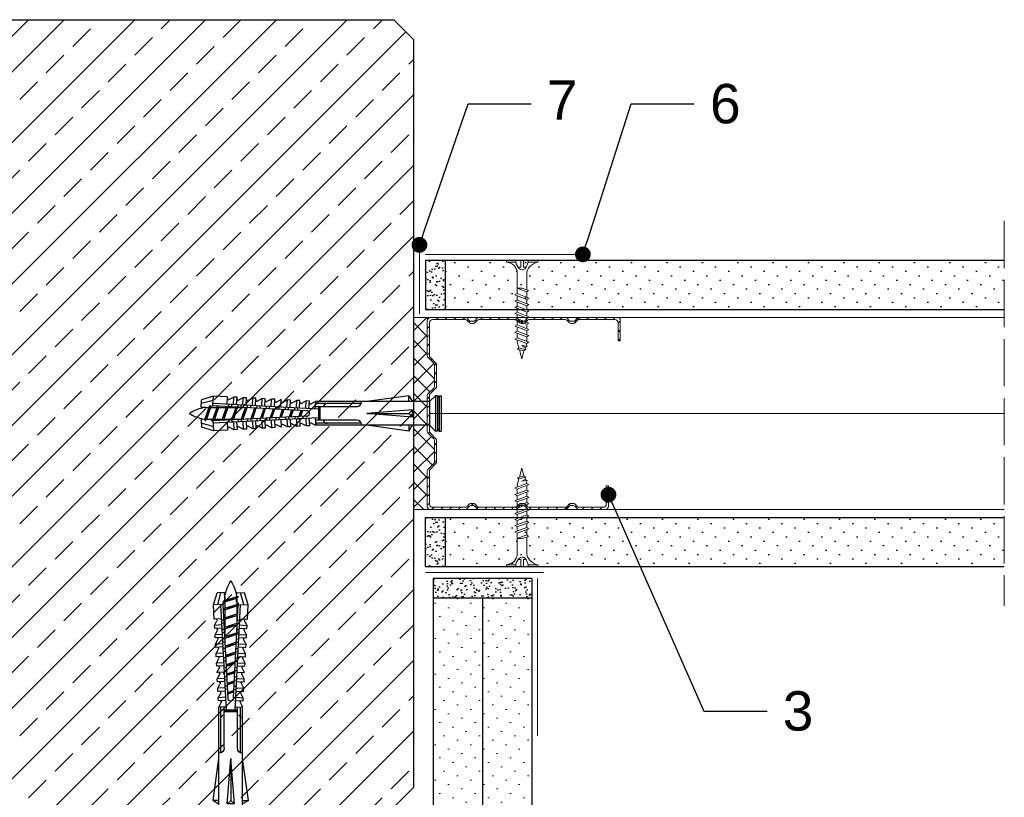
# Model space of a CAD drawing. Header units: millimetres. Extents: x 1245 to 3300, y 237 to 1534.
# Tile 6 of 16: x 1495 to 1745, y 1327 to 1524. Entities that reach past the tile are written whole.
import ezdxf
from ezdxf import colors
from ezdxf.entities.mleader import LeaderData, LeaderLine
from ezdxf.math import Vec2, Vec3

# ---------------------------------------------------------------- set-up
doc = ezdxf.new("R2010")
doc.units = ezdxf.units.MM
doc.linetypes.add('ACAD_ISO02W100', pattern=[15, 12, -3])
for name, color, linetype, lineweight in [('_ISOVER WELNA', 7, 'BATTING', 9), ('_RIGIPS AKCESORIA', 7, 'Continuous', 18), ('_RIGIPS G-K', 7, 'Continuous', 25), ('_RIGIPS PROFIL', 7, 'Continuous', 18), ('KRESKOWANIE', 7, 'Continuous', 9), ('OPISY', 7, 'Continuous', 9), ('PRZERYWANA', 7, 'ACAD_ISO02W100', 9)]:
    doc.layers.add(name, color=color, linetype=linetype, lineweight=lineweight)
doc.styles.get("Standard").update_dxf_attribs({"font": 'arial.ttf'})
doc.linetypes.add('BATTING', pattern='A,0.00254,-2.54,[134,ltypeshp.shx,S=2.54,R=0,X=-2.54,Y=0],-5.08,[134,ltypeshp.shx,S=2.54,R=180,X=2.54,Y=0],-2.54', length=10.16254)

# ---------------------------------------------------------------- blocks, each defined once
blk = doc.blocks.new('TN 25')
at = {"layer": '_RIGIPS AKCESORIA'}
for p, q in [((0, -0.84), (0, 7.16)), ((0, 7.16), (0.46, 7.16)), ((0.46, 7.16), (0.46, 4.78)), ((8.47, 4.46), (8.79, 5)), ((8.79, 5), (9.93, 2.01)), ((10.1, 4.46), (10.41, 5)), ((10.41, 5), (11.56, 2.01)), ((11.67, 4.46), (11.99, 5)), ((11.99, 5), (13.14, 2.01)), ((13.21, 4.46), (13.52, 5)), ((13.52, 5), (14.67, 2.01)), ((14.8, 4.46), (15.12, 5)), ((15.12, 5), (16.26, 2.01)), ((16.42, 4.46), (16.73, 5)), ((16.73, 5), (17.88, 2.01)), ((17.99, 4.46), (18.31, 5)), ((18.31, 5), (19.45, 2.01)), ((19.68, 4.46), (20, 5)), ((20, 5), (21.14, 2.01)), ((0.46, 4.78), (0, 4.78)), ((0, 3.5), (1.77, 3.5)), ((0, 2.83), (1.77, 2.83)), ((1.77, 3.5), (1.77, 4.2)), ((1.77, 2.83), (1.77, 2.18)), ((3.02, 4.46), (8.47, 4.46)), ((7.12, 4.46), (7.12, 3.18)), ((8.03, 2.01), (7.12, 4.46)), ((7.12, 3.18), (7.65, 1.53)), ((9.61, 1.51), (8.47, 4.46)), ((9, 4.46), (10.1, 4.46)), ((11.23, 1.51), (10.1, 4.46)), ((10.62, 4.46), (11.67, 4.46)), ((12.81, 1.51), (11.67, 4.46)), ((12.2, 4.46), (13.21, 4.46)), ((14.34, 1.51), (13.21, 4.46)), ((13.73, 4.46), (14.8, 4.46)), ((15.94, 1.51), (14.8, 4.46)), ((15.33, 4.46), (16.42, 4.46)), ((17.55, 1.51), (16.42, 4.46)), ((16.94, 4.46), (17.99, 4.46)), ((19.13, 1.51), (17.99, 4.46)), ((18.52, 4.46), (19.68, 4.46)), ((20.82, 1.51), (19.68, 4.46)), ((20.21, 4.46), (20.7, 4.46)), ((20.7, 4.46), (22.28, 3.98)), ((21.85, 1.83), (21.67, 3.28)), ((21.67, 3.28), (22.14, 2.4)), ((22.28, 3.98), (22.56, 4.37)), ((22.7, 2.36), (22.28, 3.98)), ((22.56, 4.37), (23.03, 2.71)), ((23.03, 2.71), (22.7, 2.36)), ((22.71, 3.85), (25, 3.24)), ((25, 3.24), (23.03, 2.71)), ((0.46, 1.64), (0, 1.64)), ((0.46, -0.84), (0.46, 1.64)), ((7.49, 2.01), (3.55, 2.01)), ((7.65, 1.53), (8.03, 2.01)), ((9.41, 2.01), (8.03, 2.01)), ((9.93, 2.01), (9.61, 1.51)), ((11.04, 2.01), (9.93, 2.01)), ((11.56, 2.01), (11.23, 1.51)), ((12.61, 2.01), (11.56, 2.01)), ((13.14, 2.01), (12.81, 1.51)), ((14.15, 2.01), (13.14, 2.01)), ((14.67, 2.01), (14.34, 1.51)), ((15.74, 2.01), (14.67, 2.01)), ((16.26, 2.01), (15.94, 1.51)), ((17.36, 2.01), (16.26, 2.01)), ((17.88, 2.01), (17.55, 1.51)), ((18.93, 2.01), (17.88, 2.01)), ((19.45, 2.01), (19.13, 1.51)), ((19.45, 2.01), (20.62, 2.01)), ((21.14, 2.01), (20.82, 1.51)), ((21.14, 2.01), (21.81, 2.12)), ((22.14, 2.4), (21.85, 1.83)), ((22.7, 2.36), (22.14, 2.4)), ((0, -0.84), (0.46, -0.84))]:
    blk.add_line(p, q, dxfattribs=at)
for centre, major_axis, ratio, start_param, end_param in [((3.09, 7.67), (0.17, 3.2), 0.826134, 1.773653, 3.180586), ((-0.04, 0.9), (0, 3.93), 0.848176, -0.720942, -0.151112), ((0.59, 4.62), (0, 2.81), 0.848176, 3.475072, 3.862535), ((1.66, 3.18), (0, 0.895), 0.848176, -1.552777, -0.720942), ((1.66, 3.18), (0, 0.895), 0.848176, 3.862535, 4.730408), ((3.37, -1.57), (0.28, 3.57), 0.832181, 0.035984, 1.430787), ((-2.73, 15.91), (0, 14.76), 0.848176, 3.399396, 3.475072)]:
    blk.add_ellipse(centre, major_axis=major_axis, ratio=ratio, start_param=start_param, end_param=end_param, dxfattribs=at)
blk = doc.blocks.new('CW 50 ULTRASTIL')
h = blk.add_hatch()
h.set_pattern_fill('ANSI31', color=256, scale=0.5, style=0)
h.paths.add_polyline_path([(28.56, 40.65, -0.198912), (28.71, 41), (30.21, 42.51, 0.198912), (30.36, 42.86), (30.36, 48.45, 0.198912), (30.21, 48.8), (28.71, 50.31, -0.198912), (28.56, 50.66), (28.56, 59.85, -0.198912), (28.71, 60.2), (30.21, 61.71, 0.198912), (30.36, 62.06), (30.36, 67.65, 0.198912), (30.21, 68), (28.71, 69.51, -0.198912), (28.56, 69.86), (28.56, 78.31, -0.414214), (29.36, 79.11), (37.68, 79.11, -0.198912), (38.04, 78.96), (38.74, 78.25, 0.198912), (39.1, 78.11), (39.68, 78.11, 0.198912), (40.04, 78.25), (40.74, 78.96, -0.198912), (41.1, 79.11), (50.38, 79.11, -0.198912), (50.74, 78.96), (51.44, 78.25, 0.198912), (51.8, 78.11), (52.38, 78.11, 0.198912), (52.74, 78.25), (53.44, 78.96, -0.198912), (53.8, 79.11), (63.08, 79.11, -0.198912), (63.44, 78.96), (64.14, 78.25, 0.198912), (64.5, 78.11), (65.08, 78.11, 0.198912), (65.44, 78.25), (66.14, 78.96, -0.198912), (66.5, 79.11), (75.66, 79.11, -0.414214), (76.46, 78.31), (76.46, 73.66), (77.01, 73.66), (77.01, 78.86, 0.414214), (76.21, 79.66), (66.5, 79.66, 0.198912), (66.14, 79.51), (65.44, 78.8, -0.198912), (65.08, 78.66), (64.5, 78.66, -0.198912), (64.14, 78.8), (63.44, 79.51, 0.198912), (63.08, 79.66), (53.8, 79.66, 0.198912), (53.44, 79.51), (52.74, 78.8, -0.198912), (52.38, 78.66), (51.8, 78.66, -0.198912), (51.44, 78.8), (50.74, 79.51, 0.198912), (50.38, 79.66), (41.1, 79.66, 0.198912), (40.74, 79.51), (40.04, 78.8, -0.198912), (39.68, 78.66), (39.1, 78.66, -0.198912), (38.74, 78.8), (38.04, 79.51, 0.198912), (37.68, 79.66), (28.81, 79.66, 0.414214), (28.01, 78.86), (28.01, 69.86, 0.198912), (28.16, 69.51), (29.66, 68, -0.198912), (29.81, 67.65), (29.81, 62.06, -0.198912), (29.66, 61.71), (28.16, 60.2, 0.198912), (28.01, 59.85), (28.01, 50.66, 0.198912), (28.16, 50.31), (29.66, 48.8, -0.198912), (29.81, 48.45), (29.81, 42.86, -0.198912), (29.66, 42.51), (28.16, 41, 0.198912), (28.01, 40.65), (28.01, 31.66, 0.414214), (28.81, 30.86), (37.68, 30.86, 0.198912), (38.04, 31), (38.74, 31.71, -0.198912), (39.1, 31.86), (39.68, 31.86, -0.198912), (40.04, 31.71), (40.74, 31, 0.198912), (41.1, 30.86), (50.38, 30.86, 0.198912), (50.74, 31), (51.44, 31.71, -0.198912), (51.8, 31.86), (52.38, 31.86, -0.198912), (52.74, 31.71), (53.44, 31, 0.198912), (53.8, 30.86), (63.08, 30.86, 0.198912), (63.44, 31), (64.14, 31.71, -0.198912), (64.5, 31.86), (65.08, 31.86, -0.198912), (65.44, 31.71), (66.14, 31, 0.198912), (66.5, 30.86), (73.21, 30.86, 0.414214), (74.01, 31.66), (74.01, 36.86), (73.46, 36.86), (73.46, 32.21, -0.414214), (72.66, 31.41), (66.5, 31.41, -0.198912), (66.14, 31.55), (65.44, 32.26, 0.198912), (65.08, 32.41), (64.5, 32.41, 0.198912), (64.14, 32.26), (63.44, 31.55, -0.198912), (63.08, 31.41), (53.8, 31.41, -0.198912), (53.44, 31.55), (52.74, 32.26, 0.198912), (52.38, 32.41), (51.8, 32.41, 0.198912), (51.44, 32.26), (50.74, 31.55, -0.198912), (50.38, 31.41), (41.1, 31.41, -0.198912), (40.74, 31.55), (40.04, 32.26, 0.198912), (39.68, 32.41), (39.1, 32.41, 0.198912), (38.74, 32.26), (38.04, 31.55, -0.198912), (37.68, 31.41), (29.36, 31.41, -0.414214), (28.56, 32.21)])
at = {"layer": '_RIGIPS PROFIL'}
for p, q in [((28.01, 78.86), (28.01, 69.86)), ((28.56, 78.31), (28.56, 69.86)), ((37.68, 79.66), (28.81, 79.66)), ((37.68, 79.11), (29.36, 79.11)), ((38.04, 79.51), (38.74, 78.8)), ((38.04, 78.96), (38.74, 78.25)), ((39.68, 78.66), (39.1, 78.66)), ((39.68, 78.11), (39.1, 78.11)), ((40.74, 79.51), (40.04, 78.8)), ((40.74, 78.96), (40.04, 78.25)), ((50.38, 79.66), (41.1, 79.66)), ((50.38, 79.11), (41.1, 79.11)), ((50.74, 79.51), (51.44, 78.8)), ((50.74, 78.96), (51.44, 78.25)), ((52.38, 78.66), (51.8, 78.66)), ((52.38, 78.11), (51.8, 78.11)), ((53.44, 79.51), (52.74, 78.8)), ((53.44, 78.96), (52.74, 78.25)), ((53.8, 79.66), (63.08, 79.66)), ((53.8, 79.11), (63.08, 79.11)), ((63.44, 79.51), (64.14, 78.8)), ((63.44, 78.96), (64.14, 78.25)), ((65.08, 78.66), (64.5, 78.66)), ((65.08, 78.11), (64.5, 78.11)), ((66.14, 79.51), (65.44, 78.8)), ((66.14, 78.96), (65.44, 78.25)), ((76.21, 79.66), (66.5, 79.66)), ((75.66, 79.11), (66.5, 79.11)), ((76.46, 73.66), (76.46, 78.31)), ((77.01, 73.66), (77.01, 78.86)), ((76.46, 73.66), (77.01, 73.66)), ((29.66, 68), (28.16, 69.51)), ((30.21, 68), (28.71, 69.51)), ((29.81, 67.65), (29.81, 62.06)), ((30.36, 67.65), (30.36, 62.06)), ((29.66, 61.71), (28.16, 60.2)), ((30.21, 61.71), (28.71, 60.2)), ((28.01, 59.85), (28.01, 50.66)), ((28.56, 59.85), (28.56, 50.66)), ((29.66, 48.8), (28.16, 50.31)), ((30.21, 48.8), (28.71, 50.31)), ((29.81, 42.86), (29.81, 48.45)), ((30.36, 42.86), (30.36, 48.45)), ((29.66, 42.51), (28.16, 41)), ((30.21, 42.51), (28.71, 41)), ((28.01, 31.66), (28.01, 40.65)), ((28.56, 32.21), (28.56, 40.65)), ((73.46, 36.86), (73.46, 32.21)), ((73.46, 36.86), (74.01, 36.86)), ((74.01, 36.86), (74.01, 31.66)), ((37.68, 30.86), (28.81, 30.86)), ((37.68, 31.41), (29.36, 31.41)), ((38.04, 31.55), (38.74, 32.26)), ((38.04, 31), (38.74, 31.71)), ((39.68, 32.41), (39.1, 32.41)), ((39.68, 31.86), (39.1, 31.86)), ((40.74, 31.55), (40.04, 32.26)), ((40.74, 31), (40.04, 31.71)), ((50.38, 31.41), (41.1, 31.41)), ((50.38, 30.86), (41.1, 30.86)), ((50.74, 31.55), (51.44, 32.26)), ((50.74, 31), (51.44, 31.71)), ((52.38, 32.41), (51.8, 32.41)), ((52.38, 31.86), (51.8, 31.86)), ((53.44, 31.55), (52.74, 32.26)), ((53.44, 31), (52.74, 31.71)), ((53.8, 31.41), (63.08, 31.41)), ((53.8, 30.86), (63.08, 30.86)), ((63.44, 31.55), (64.14, 32.26)), ((63.44, 31), (64.14, 31.71)), ((65.08, 32.41), (64.5, 32.41)), ((65.08, 31.86), (64.5, 31.86)), ((66.14, 31.55), (65.44, 32.26)), ((66.14, 31), (65.44, 31.71)), ((72.66, 31.41), (66.5, 31.41)), ((73.21, 30.86), (66.5, 30.86))]:
    blk.add_line(p, q, dxfattribs=at)
for centre, radius, start, end in [((28.81, 78.86), 0.8, 90, 180), ((29.36, 78.31), 0.8, 90, 180), ((37.68, 79.16), 0.5, 45, 90), ((37.68, 78.61), 0.5, 45, 90), ((39.1, 79.16), 0.5, 225, 270), ((39.1, 78.61), 0.5, 225, 270), ((39.68, 79.16), 0.5, 270, 315), ((39.68, 78.61), 0.5, 270, 315), ((41.1, 79.16), 0.5, 90, 135), ((41.1, 78.61), 0.5, 90, 135), ((50.38, 79.16), 0.5, 45, 90), ((50.38, 78.61), 0.5, 45, 90), ((51.8, 79.16), 0.5, 225, 270), ((51.8, 78.61), 0.5, 225, 270), ((52.38, 79.16), 0.5, 270, 315), ((52.38, 78.61), 0.5, 270, 315), ((53.8, 79.16), 0.5, 90, 135), ((53.8, 78.61), 0.5, 90, 135), ((63.08, 79.16), 0.5, 45, 90), ((63.08, 78.61), 0.5, 45, 90), ((64.5, 79.16), 0.5, 225, 270), ((64.5, 78.61), 0.5, 225, 270), ((65.08, 79.16), 0.5, 270, 315), ((65.08, 78.61), 0.5, 270, 315), ((66.5, 79.16), 0.5, 90, 135), ((66.5, 78.61), 0.5, 90, 135), ((75.66, 78.31), 0.8, 0, 90), ((76.21, 78.86), 0.8, 0, 90), ((28.51, 69.86), 0.5, 180, 225), ((29.06, 69.86), 0.5, 180, 225), ((29.31, 67.65), 0.5, 0, 45), ((29.86, 67.65), 0.5, 0, 45), ((28.51, 59.85), 0.5, 135, 180), ((29.06, 59.85), 0.5, 135, 180), ((29.31, 62.06), 0.5, 315, 0), ((29.86, 62.06), 0.5, 315, 0), ((28.51, 50.66), 0.5, 180, 225), ((29.06, 50.66), 0.5, 180, 225), ((29.31, 48.45), 0.5, 0, 45), ((29.86, 48.45), 0.5, 0, 45), ((29.31, 42.86), 0.5, 315, 0), ((29.86, 42.86), 0.5, 315, 0), ((28.51, 40.65), 0.5, 135, 180), ((29.06, 40.65), 0.5, 135, 180), ((28.81, 31.66), 0.8, 180, 270), ((29.36, 32.21), 0.8, 180, 270), ((37.68, 31.91), 0.5, 270, 315), ((37.68, 31.36), 0.5, 270, 315), ((39.1, 31.91), 0.5, 90, 135), ((39.1, 31.36), 0.5, 90, 135), ((39.68, 31.91), 0.5, 45, 90), ((39.68, 31.36), 0.5, 45, 90), ((41.1, 31.91), 0.5, 225, 270), ((41.1, 31.36), 0.5, 225, 270), ((50.38, 31.91), 0.5, 270, 315), ((50.38, 31.36), 0.5, 270, 315), ((51.8, 31.91), 0.5, 90, 135), ((51.8, 31.36), 0.5, 90, 135), ((52.38, 31.91), 0.5, 45, 90), ((52.38, 31.36), 0.5, 45, 90), ((53.8, 31.91), 0.5, 225, 270), ((53.8, 31.36), 0.5, 225, 270), ((63.08, 31.91), 0.5, 270, 315), ((63.08, 31.36), 0.5, 270, 315), ((64.5, 31.91), 0.5, 90, 135), ((64.5, 31.36), 0.5, 90, 135), ((65.08, 31.91), 0.5, 45, 90), ((65.08, 31.36), 0.5, 45, 90), ((66.5, 31.91), 0.5, 225, 270), ((66.5, 31.36), 0.5, 225, 270), ((72.66, 32.21), 0.8, 270, 0), ((73.21, 31.66), 0.8, 270, 0)]:
    blk.add_arc(centre, radius, start, end, dxfattribs=at)
blk = doc.blocks.new('kolek rozprezny komplet 60')
for p, q in [((390.66, 217.01), (390.76, 218.91)), ((393.75, 218.75), (390.71, 217.96)), ((393.81, 219.85), (390.76, 218.91)), ((393.68, 217.35), (393.81, 219.85)), ((420.47, 216.55), (393.71, 217.95)), ((397.41, 219.66), (393.81, 219.85)), ((397.31, 217.76), (397.41, 219.66)), ((397.67, 217.14), (397.71, 217.74)), ((399, 219.58), (397.82, 218.98)), ((398.47, 217.1), (398.5, 217.7)), ((398.9, 217.68), (399, 219.58)), ((399.8, 219.54), (399, 219.58)), ((399.7, 217.64), (399.8, 219.54)), ((400.07, 217.02), (400.1, 217.62)), ((401.4, 219.45), (400.22, 218.85)), ((400.87, 216.98), (400.9, 217.58)), ((401.3, 217.56), (401.4, 219.45)), ((402.2, 219.41), (401.4, 219.45)), ((402.1, 217.51), (402.2, 219.41)), ((403.8, 219.33), (402.61, 218.72)), ((403.7, 217.43), (403.8, 219.33)), ((404.6, 219.29), (403.8, 219.33)), ((404.5, 217.39), (404.6, 219.29)), ((406.19, 219.2), (405.01, 218.6)), ((406.09, 217.3), (406.19, 219.2)), ((406.99, 219.16), (406.19, 219.2)), ((406.89, 217.26), (406.99, 219.16)), ((408.59, 219.08), (407.41, 218.47)), ((408.49, 217.18), (408.59, 219.08)), ((409.39, 219.03), (408.59, 219.08)), ((409.29, 217.14), (409.39, 219.03)), ((410.99, 218.95), (409.8, 218.35)), ((410.89, 217.05), (410.99, 218.95)), ((412.59, 218.87), (411.4, 218.26)), ((412.49, 216.97), (412.59, 218.87)), ((413.38, 218.82), (412.59, 218.87)), ((413.28, 216.93), (413.38, 218.82)), ((414.98, 218.74), (413.8, 218.14)), ((414.88, 216.84), (414.98, 218.74)), ((415.78, 218.7), (414.98, 218.74)), ((415.68, 216.8), (415.78, 218.7)), ((417.38, 218.62), (416.2, 218.01)), ((417.28, 216.72), (417.38, 218.62)), ((418.18, 218.57), (417.38, 218.62)), ((418.08, 216.68), (418.18, 218.57)), ((419.78, 218.49), (418.59, 217.89)), ((419.68, 216.59), (419.78, 218.49)), ((431.37, 217.95), (419.75, 217.95)), ((448.67, 218.45), (419.77, 218.45)), ((443.47, 219.95), (432.8, 218.45)), ((443.47, 218.45), (443.47, 219.95)), ((443.47, 219.95), (444.34, 218.45)), ((450.17, 219.95), (448.67, 218.45)), ((448.67, 218.45), (448.67, 212.45)), ((450.17, 219.95), (450.17, 210.95)), ((450.67, 219.95), (450.17, 219.95)), ((450.67, 219.95), (450.67, 210.95)), ((450.67, 219.35), (451.17, 219.95)), ((451.17, 219.95), (451.67, 219.95)), ((451.17, 219.95), (451.17, 210.95)), ((451.67, 219.95), (451.67, 210.95)), ((393.15, 216.88), (390.66, 217.01)), ((391.67, 216.95), (392.67, 216.95)), ((392.67, 216.95), (391.67, 213.95)), ((392.67, 216.95), (392.07, 213.95)), ((393.07, 216.95), (392.07, 213.95)), ((392.67, 216.95), (393.04, 217.45)), ((393.07, 216.95), (393.04, 217.45)), ((393.07, 216.95), (394.67, 216.95)), ((394.67, 216.95), (393.67, 213.95)), ((417.38, 216.11), (393.68, 217.35)), ((394.67, 216.95), (394.07, 213.95)), ((395.07, 216.95), (394.07, 213.95)), ((394.67, 216.95), (394.92, 217.29)), ((395.07, 216.95), (395.05, 217.28)), ((395.07, 216.95), (397.07, 216.95)), ((397.07, 216.95), (396.07, 213.95)), ((397.07, 216.95), (396.47, 213.95)), ((397.47, 216.95), (396.47, 213.95)), ((397.07, 216.95), (397.23, 217.17)), ((397.47, 216.95), (397.46, 217.16)), ((397.47, 216.95), (399.47, 216.95)), ((399.47, 216.95), (398.47, 213.95)), ((399.47, 216.95), (398.87, 213.95)), ((399.87, 216.95), (398.87, 213.95)), ((399.47, 216.95), (399.55, 217.05)), ((399.87, 216.95), (399.87, 217.03)), ((399.87, 216.95), (401.38, 216.95)), ((401.87, 216.92), (400.87, 213.95)), ((401.87, 216.92), (401.27, 213.95)), ((402.26, 216.9), (401.27, 213.95)), ((402.47, 216.89), (402.5, 217.49)), ((403.27, 216.85), (403.3, 217.45)), ((404.22, 216.8), (403.31, 214.05)), ((404.24, 216.8), (403.7, 214.07)), ((404.62, 216.78), (403.72, 214.07)), ((404.86, 216.77), (404.9, 217.37)), ((405.66, 216.73), (405.69, 217.32)), ((406.58, 216.68), (405.75, 214.18)), ((406.62, 216.68), (406.12, 214.2)), ((406.98, 216.66), (406.16, 214.2)), ((407.26, 216.64), (407.29, 217.24)), ((408.06, 216.6), (408.09, 217.2)), ((408.94, 216.55), (408.19, 214.31)), ((408.99, 216.55), (408.55, 214.33)), ((409.34, 216.53), (408.6, 214.33)), ((409.66, 216.52), (409.69, 217.12)), ((410.46, 216.47), (410.49, 217.07)), ((411.3, 216.43), (410.64, 214.44)), ((411.37, 216.43), (410.98, 214.45)), ((411.69, 216.41), (411.04, 214.46)), ((412.05, 216.39), (412.09, 216.99)), ((412.85, 216.35), (412.89, 216.95)), ((413.66, 216.31), (413.08, 214.56)), ((413.75, 216.3), (413.4, 214.58)), ((414.05, 216.29), (413.49, 214.58)), ((414.45, 216.27), (414.48, 216.86)), ((415.25, 216.22), (415.28, 216.82)), ((416.02, 216.18), (415.52, 214.69)), ((416.12, 216.18), (415.83, 214.71)), ((416.41, 216.16), (415.93, 214.71)), ((418.22, 215.58), (418.01, 214.95)), ((430.17, 217.15), (419.71, 217.15)), ((420.47, 217.15), (420.47, 213.75)), ((420.67, 217.15), (420.67, 213.75)), ((420.87, 217.15), (420.87, 213.75)), ((444.34, 216.37), (432.8, 215.45)), ((432.8, 215.45), (443.47, 215.45)), ((444.34, 214.53), (432.8, 215.45)), ((444.34, 216.37), (443.47, 215.45)), ((444.34, 214.53), (443.47, 215.45)), ((444.34, 214.53), (444.34, 216.37)), ((448.67, 216.95), (448.67, 213.95)), ((393.15, 214.02), (390.66, 213.89)), ((390.66, 213.89), (390.76, 211.99)), ((393.75, 212.15), (390.71, 212.94)), ((391.67, 213.95), (391.71, 213.45)), ((391.71, 213.45), (392.07, 213.95)), ((392.07, 213.95), (393.67, 213.95)), ((393.67, 213.95), (393.7, 213.55)), ((417.38, 214.79), (393.68, 213.55)), ((393.68, 213.55), (393.81, 211.05)), ((420.47, 214.35), (393.71, 212.95)), ((393.78, 213.55), (394.07, 213.95)), ((394.07, 213.95), (396.07, 213.95)), ((396.07, 213.95), (396.09, 213.67)), ((396.28, 213.68), (396.47, 213.95)), ((396.47, 213.95), (398.47, 213.95)), ((397.31, 213.14), (397.41, 211.24)), ((397.67, 213.76), (397.71, 213.16)), ((398.47, 213.95), (398.48, 213.8)), ((398.47, 213.8), (398.5, 213.2)), ((398.77, 213.81), (398.87, 213.95)), ((398.87, 213.95), (400.87, 213.95)), ((398.9, 213.22), (399, 211.32)), ((399.7, 213.26), (399.8, 211.36)), ((400.07, 213.88), (400.1, 213.28)), ((400.87, 213.95), (400.88, 213.92)), ((400.87, 213.92), (400.9, 213.32)), ((401.27, 213.95), (401.38, 213.95)), ((401.27, 213.94), (401.27, 213.95)), ((401.3, 213.35), (401.4, 211.45)), ((402.1, 213.39), (402.2, 211.49)), ((402.47, 214.01), (402.5, 213.41)), ((403.27, 214.05), (403.3, 213.45)), ((403.7, 213.47), (403.8, 211.57)), ((404.5, 213.51), (404.6, 211.62)), ((404.86, 214.13), (404.9, 213.53)), ((405.66, 214.17), (405.69, 213.58)), ((406.09, 213.6), (406.19, 211.7)), ((406.89, 213.64), (406.99, 211.74)), ((407.26, 214.26), (407.29, 213.66)), ((408.06, 214.3), (408.09, 213.7)), ((408.49, 213.72), (408.59, 211.82)), ((409.29, 213.76), (409.39, 211.87)), ((409.66, 214.38), (409.69, 213.79)), ((410.99, 211.95), (409.8, 212.55)), ((410.46, 214.43), (410.49, 213.83)), ((410.89, 213.85), (410.99, 211.95)), ((412.59, 212.03), (411.4, 212.64)), ((412.05, 214.51), (412.09, 213.91)), ((412.49, 213.93), (412.59, 212.03)), ((412.85, 214.55), (412.89, 213.95)), ((413.28, 213.97), (413.38, 212.08)), ((414.98, 212.16), (413.8, 212.76)), ((414.45, 214.64), (414.48, 214.04)), ((414.88, 214.06), (414.98, 212.16)), ((415.25, 214.68), (415.28, 214.08)), ((415.68, 214.1), (415.78, 212.2)), ((417.38, 212.29), (416.2, 212.89)), ((417.28, 214.18), (417.38, 212.29)), ((418.08, 214.22), (418.18, 212.33)), ((419.78, 212.41), (418.59, 213.01)), ((419.68, 214.31), (419.78, 212.41)), ((430.17, 213.75), (419.71, 213.75)), ((431.37, 212.95), (419.75, 212.95)), ((393.81, 211.05), (390.76, 211.99)), ((397.41, 211.24), (393.81, 211.05)), ((399, 211.32), (397.82, 211.93)), ((399.8, 211.36), (399, 211.32)), ((401.4, 211.45), (400.22, 212.05)), ((402.2, 211.49), (401.4, 211.45)), ((403.8, 211.57), (402.61, 212.18)), ((404.6, 211.62), (403.8, 211.57)), ((406.19, 211.7), (405.01, 212.3)), ((406.99, 211.74), (406.19, 211.7)), ((408.59, 211.82), (407.41, 212.43)), ((409.39, 211.87), (408.59, 211.82)), ((413.38, 212.08), (412.59, 212.03)), ((415.78, 212.2), (414.98, 212.16)), ((418.18, 212.33), (417.38, 212.29)), ((448.67, 212.45), (419.77, 212.45)), ((443.47, 210.95), (432.8, 212.45)), ((443.47, 212.45), (443.47, 210.95)), ((443.47, 210.95), (444.34, 212.45)), ((450.17, 210.95), (448.67, 212.45)), ((450.67, 210.95), (450.17, 210.95)), ((450.67, 211.55), (451.17, 210.95)), ((451.17, 210.95), (451.67, 210.95))]:
    blk.add_line(p, q)
for centre, radius, start, end in [((397.68, 219.24), 0.3, 177, 297), ((400.08, 219.12), 0.3, 177, 297), ((402.48, 218.99), 0.3, 177, 297), ((404.87, 218.87), 0.3, 177, 297), ((407.27, 218.74), 0.3, 177, 297), ((409.67, 218.61), 0.3, 177, 297), ((411.27, 218.53), 0.3, 177, 297), ((413.66, 218.41), 0.3, 177, 297), ((416.06, 218.28), 0.3, 177, 297), ((418.46, 218.15), 0.3, 177, 297), ((422.67, 216.95), 1, 90, 168.463), ((430.17, 218.45), 1.3, 270, 0), ((393.41, 206.24), 10.85, 99.2038, 121.9083), ((393.41, 224.66), 10.85, 238.0917, 260.7962), ((393.65, 216.85), 0.5, 87, 177), ((417.55, 215.45), 0.682, 255.8604, 104.1386), ((393.65, 214.05), 0.5, 183, 273), ((409.67, 212.29), 0.3, 63, 183), ((411.27, 212.37), 0.3, 63, 183), ((413.66, 212.5), 0.3, 63, 183), ((416.06, 212.62), 0.3, 63, 183), ((418.46, 212.75), 0.3, 63, 183), ((422.67, 213.95), 1, 191.537, 270), ((430.17, 212.45), 1.3, 0, 90), ((397.68, 211.66), 0.3, 63, 183), ((400.08, 211.78), 0.3, 63, 183), ((402.48, 211.91), 0.3, 63, 183), ((404.87, 212.03), 0.3, 63, 183), ((407.27, 212.16), 0.3, 63, 183)]:
    blk.add_arc(centre, radius, start, end)
blk = doc.blocks.new('_Dot')
at = {"color": 0, "linetype": 'ByBlock', "lineweight": -2}
blk.add_line((-0.5, 0), (-1, 0), dxfattribs=at)
at = {"color": 0, "linetype": 'ByBlock', "const_width": 0.5}
blk.add_lwpolyline([(-0.25, 0, 1), (0.25, 0, 1)], format="xyb", close=True, dxfattribs=at)

msp = doc.modelspace()

# ---------------------------------------------------------------- hatches: boundary and pattern name
at = {"layer": '_RIGIPS AKCESORIA'}
h = msp.add_hatch(dxfattribs=at)
h.set_pattern_fill('ANSI37', color=256, style=0)
h.set_pattern_definition([(45, (0, 384.5676), (-2.245064, 2.245064), []), (135, (0, 384.5676), (-2.245064, -2.245064), [])])
h.paths.add_polyline_path([(1598.7, 1429.04, -0.198912), (1598.85, 1429.4), (1600.36, 1430.9, 0.198912), (1600.5, 1431.26), (1600.5, 1436.84, 0.198912), (1600.36, 1437.2), (1598.85, 1438.7, -0.198912), (1598.7, 1439.06), (1598.7, 1448.05, -0.414214), (1599.5, 1448.85), (1595.2, 1448.85), (1595.2, 1400.05), (1599.5, 1400.05, -0.414214), (1598.7, 1400.85), (1598.7, 1409.84, -0.198912), (1598.85, 1410.2), (1600.36, 1411.7, 0.198912), (1600.5, 1412.06), (1600.5, 1417.64, 0.198912), (1600.36, 1418), (1598.85, 1419.5, -0.198912), (1598.7, 1419.86)])
at = {"layer": '_RIGIPS G-K'}
h = msp.add_hatch(dxfattribs=at)
h.set_pattern_fill('AR-SAND', color=256, scale=0.05, style=0)
h.set_pattern_definition([(37.5, (-416.3334, 360.4676), (-0.0800016, 2.4470662), [0, -1.9304, 0, -2.159, 0, -2.06375]), (7.5, (-416.3334, 360.4676), (2.2476164, 3.5841255), [0, -1.0414, 0, -1.7399, 0, -0.66675]), (327.5, (-417.8955, 360.4676), (3.9549619, 0.007186), [0, -0.635, 0, -2.286, 0, -2.9845]), (317.5, (-417.8955, 360.4676), (3.8177823, 1.1146466), [0, -0.3175, 0, -1.4986, 0, -1.7145])])
h.paths.add_polyline_path([(1603.2, 1463.35), (1598.2, 1463.35), (1598.2, 1450.85), (1603.2, 1450.85)])
h = msp.add_hatch(dxfattribs=at)
h.set_pattern_fill('DOTS', color=256, scale=2, angle=225, style=0)
h.set_pattern_definition([(225, (-700, 360.4676), (1.122532, -3.367596), [0, -3.175])])
h.paths.add_polyline_path([(1745.2, 1450.85), (1745.2, 1463.35), (1603.2, 1463.35), (1603.2, 1450.85)])
h = msp.add_hatch(dxfattribs=at)
h.set_pattern_fill('AR-SAND', color=256, scale=0.05, style=0)
h.set_pattern_definition([(322.5, (-416.3334, 2488.4351), (-0.0800016, -2.4470662), [0, -1.9304, 0, -2.159, 0, -2.06375]), (352.5, (-416.3334, 2488.435), (2.2476164, -3.5841255), [0, -1.0414, 0, -1.7399, 0, -0.66675]), (32.5, (-417.8955, 2488.4351), (3.9549619, -0.007186), [0, -0.635, 0, -2.286, 0, -2.9845]), (42.5, (-417.8955, 2488.435), (3.8177823, -1.1146466), [0, -0.3175, 0, -1.4986, 0, -1.7145])])
h.paths.add_polyline_path([(1598.2, 1385.55), (1603.2, 1385.55), (1603.2, 1398.05), (1598.2, 1398.05)])
h = msp.add_hatch(dxfattribs=at)
h.set_pattern_fill('DOTS', color=256, scale=2, angle=225, style=0)
h.set_pattern_definition([(225, (-700, 408.6676), (1.122532, -3.367596), [0, -3.175])])
h.paths.add_polyline_path([(1745.2, 1385.55), (1745.2, 1398.05), (1603.2, 1398.05), (1603.2, 1385.55)])
h = msp.add_hatch(dxfattribs=at)
h.set_pattern_fill('AR-SAND', color=256, scale=0.05, angle=90, style=0)
h.set_pattern_definition([(307.5, (509.8196, 3397.0881), (2.4470662, 0.0800016), [0, -1.9304, 0, -2.159, 0, -2.06375]), (277.5, (509.8196, 3397.088), (3.5841255, -2.2476164), [0, -1.0414, 0, -1.7399, 0, -0.66675]), (237.5, (509.8196, 3398.6502), (0.007186, -3.9549619), [0, -0.635, 0, -2.286, 0, -2.9845]), (227.5, (509.8196, 3398.6502), (1.1146466, -3.8177823), [0, -0.3175, 0, -1.4986, 0, -1.7145])])
h.paths.add_polyline_path([(1625.2, 1377.55), (1625.2, 1382.55), (1600.2, 1382.55), (1600.2, 1377.55)])
at = {"layer": 'KRESKOWANIE'}
h = msp.add_hatch(dxfattribs=at)
h.set_pattern_fill('ANSI33', color=256, scale=2, style=0)
h.paths.add_polyline_path([(1595.2, 1519.45), (1590.2, 1524.45), (1400.2, 1524.45), (1395.2, 1519.45), (1395.2, 1329.45), (1400.2, 1324.45), (1590.2, 1324.45), (1595.2, 1329.45)])
h = msp.add_hatch(dxfattribs=at)
h.set_pattern_fill('DOTS', color=256, scale=2, angle=225, style=0)
h.paths.add_polyline_path([(1612.7, 1377.55), (1600.2, 1377.55), (1600.2, 1174.45), (1612.7, 1174.45)])
h = msp.add_hatch(dxfattribs=at)
h.set_pattern_fill('DOTS', color=256, scale=2, angle=225, style=0)
h.paths.add_polyline_path([(1625.2, 1377.55), (1612.7, 1377.55), (1612.7, 1174.45), (1625.2, 1174.45)])

# ---------------------------------------------------------------- linework, layer by layer
for p, q in [((1400.2, 1524.45), (1590.2, 1524.45)), ((1590.2, 1524.45), (1595.2, 1519.45)), ((1595.2, 1519.45), (1595.2, 1329.45)), ((1595.2, 1329.45), (1590.2, 1324.45))]:
    msp.add_line(p, q)
at = {"layer": '_ISOVER WELNA', "ltscale": 2.4}
msp.add_line((1745.2, 1424.45), (1599.25, 1424.45), dxfattribs=at)
at = {"layer": '_RIGIPS AKCESORIA'}
for p, q in [((1596.7, 1449.75), (1596.7, 1467.25)), ((1598.2, 1464.85), (1638.2, 1464.85)), ((1598.2, 1384.05), (1628.2, 1384.05)), ((1626.7, 1382.55), (1626.7, 1342.55))]:
    msp.add_line(p, q, dxfattribs=at)
at = {"layer": '_RIGIPS G-K'}
for p, q in [((1598.2, 1463.35), (1745.2, 1463.35)), ((1598.2, 1463.35), (1598.2, 1450.85)), ((1603.2, 1463.35), (1603.2, 1450.85)), ((1598.2, 1450.85), (1745.2, 1450.85)), ((1598.2, 1398.05), (1745.2, 1398.05)), ((1598.2, 1385.55), (1598.2, 1398.05)), ((1603.2, 1398.05), (1603.2, 1385.55)), ((1598.2, 1385.55), (1745.2, 1385.55)), ((1600.2, 1382.55), (1600.2, 1174.45)), ((1625.2, 1382.55), (1600.2, 1382.55)), ((1625.2, 1382.55), (1625.2, 1174.45)), ((1625.2, 1377.55), (1600.2, 1377.55)), ((1612.7, 1377.55), (1612.7, 1174.45))]:
    msp.add_line(p, q, dxfattribs=at)
at = {"layer": '_RIGIPS PROFIL'}
for p, q in [((1595.2, 1448.85), (1745.2, 1448.85)), ((1595.2, 1400.05), (1745.2, 1400.05))]:
    msp.add_line(p, q, dxfattribs=at)
at = {"layer": 'PRZERYWANA'}
msp.add_line((1745.2, 1473.35), (1745.2, 1375.55), dxfattribs=at)

# ---------------------------------------------------------------- block references
msp.add_blockref('kolek rozprezny komplet 60', (1150.58, 1209))
at = {"xscale": -1, "rotation": 90}
msp.add_blockref('kolek rozprezny komplet 60', (1764.25, 1769.63), dxfattribs=at)
at = {"layer": '_RIGIPS AKCESORIA', "xscale": -1, "rotation": 90}
msp.add_blockref('TN 25', (1625.95, 1463.35), dxfattribs=at)
at = {"layer": '_RIGIPS AKCESORIA', "rotation": 90}
msp.add_blockref('TN 25', (1625.95, 1385.55), dxfattribs=at)
at = {"layer": '_RIGIPS PROFIL'}
msp.add_blockref('CW 50 ULTRASTIL', (1570.69, 1369.19), dxfattribs=at)

# ---------------------------------------------------------------- leaders
at = {"layer": 'OPISY'}
ml = msp.add_multileader_mtext('Standard', dxfattribs=at)
ml.set_content('7', color=256)
ml.set_leader_properties()
ml.set_arrow_properties(name='DOT')
ml.build(insert=Vec2(0, 0))
ctx = ml.context
ctx.base_point, ctx.char_height, ctx.landing_gap_size, ctx.plane_origin = Vec3(1625.08, 1503.05), 10, 4, Vec3(1432.49, 1646.71)
notes = []
notes.append((ctx, [(0, (1, 1, 0), (1609.08, 1503.05), (1, 0), 16, [(0, [(1596.7, 1467.25)], 0, [])])]))
ctx.mtext.insert, ctx.mtext.flow_direction = Vec3(1629.08, 1509.05), 5
ml = msp.add_multileader_mtext('Standard', dxfattribs=at)
ml.set_content('6', color=256)
ml.set_leader_properties()
ml.set_arrow_properties(name='DOT')
ml.build(insert=Vec2(0, 0))
ctx = ml.context
ctx.base_point, ctx.char_height, ctx.landing_gap_size, ctx.plane_origin = Vec3(1666.49, 1503.05), 10, 4, Vec3(1473.9, 1646.71)
notes.append((ctx, [(0, (1, 1, 0), (1650.49, 1503.05), (1, 0), 16, [(0, [(1638.2, 1464.85)], 0, [])])]))
ctx.mtext.insert, ctx.mtext.flow_direction = Vec3(1670.49, 1508.13), 5
ml = msp.add_multileader_mtext('Standard', dxfattribs=at)
ml.set_content('3', color=256)
ml.set_leader_properties()
ml.set_arrow_properties(name='DOT')
ml.build(insert=Vec2(0, 0))
ctx = ml.context
ctx.base_point, ctx.char_height, ctx.landing_gap_size, ctx.plane_origin = Vec3(1684.95, 1348.8), 10, 4, Vec3(1492.37, 1205.14)
notes.append((ctx, [(0, (1, 1, 0), (1668.95, 1348.8), (1, 0), 16, [(0, [(1644.7, 1403.82)], 0, [])])]))
ctx.mtext.insert, ctx.mtext.flow_direction = Vec3(1688.95, 1353.89), 5
for ctx, leaders in notes:
    for number, flags, end, landing, length, lines in leaders:
        leader = LeaderData()
        leader.index, (leader.has_last_leader_line, leader.has_dogleg_vector, leader.attachment_direction) = number, flags
        leader.last_leader_point, leader.dogleg_vector, leader.dogleg_length = Vec3(end), Vec3(landing), length
        for number, points, colour, breaks in lines:
            line = LeaderLine()
            line.index, line.vertices, line.color, line.breaks = number, Vec3.list(points), colors.encode_raw_color(colour), breaks
            leader.lines.append(line)
        ctx.leaders.append(leader)

doc.saveas('drawing.dxf')
